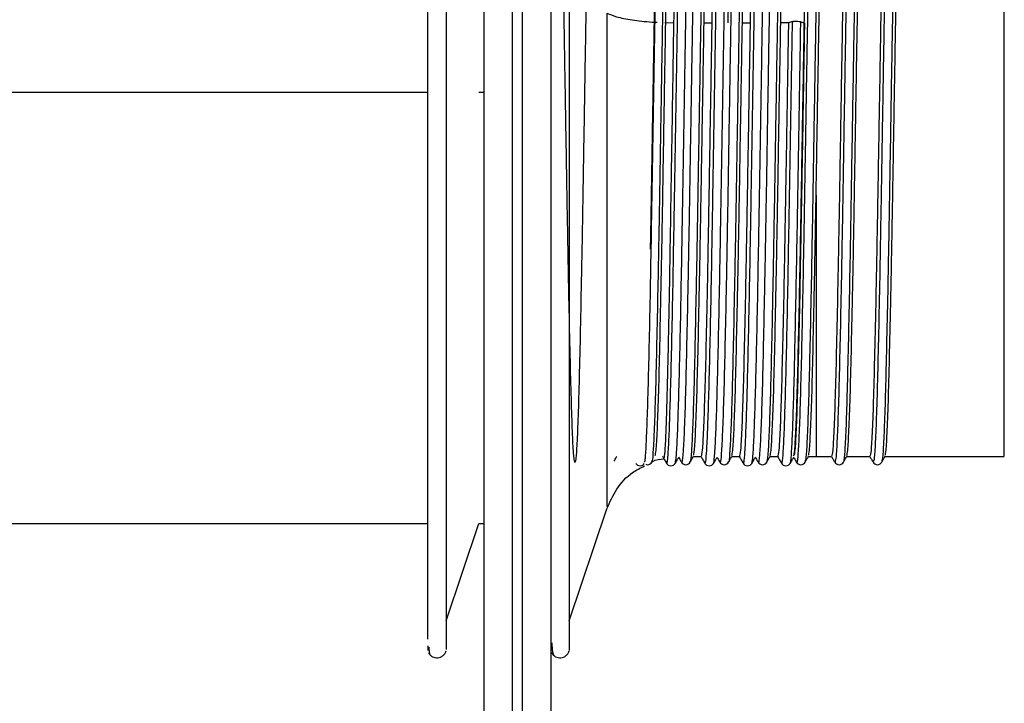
# Paper-space layout '_Normal a' of a CAD drawing. Header units: inches. Extents: x -0.35 to 3.7, y -5.12 to 4.22.
# Tile 3 of 6: x 1.67 to 3.7, y -1.7 to -0.3. Entities that reach past the tile are written whole.
import ezdxf

# ---------------------------------------------------------------- set-up
doc = ezdxf.new("R2010")
doc.units = ezdxf.units.IN
doc.header["$MEASUREMENT"] = 0

psp = doc.layouts.new('_Normal a')

# ---------------------------------------------------------------- linework, layer by layer
at = {"color": 7, "linetype": 'Continuous', "lineweight": 25}
for p, q in [((2.9991, -0.3066), (3.0169, -0.3074)), ((3.0795, -0.3075), (3.0954, -0.3075)), ((3.1582, -0.3075), (3.1741, -0.3075)), ((3.2528, -0.3075), (3.237, -0.3075)), ((3.2611, -0.3046), (3.2529, -0.3072)), ((3.2782, -0.3049), (3.2864, -0.3077)), ((0.7685, -0.4496), (2.512, -0.4496)), ((2.6168, -0.4496), (2.627, -0.4496)), ((2.972, -1.2094), (2.973, -1.2078)), ((3.0509, -1.2073), (3.0507, -1.2071)), ((3.0576, -1.1976), (3.0733, -1.1976)), ((3.1363, -1.1976), (3.152, -1.1976)), ((3.2151, -1.1976), (3.2307, -1.1976)), ((3.2938, -1.1976), (3.3415, -1.1976)), ((3.3725, -1.1976), (3.4202, -1.1976)), ((3.4446, -1.206), (3.4445, -1.2064)), ((3.4513, -1.1976), (3.6963, -1.1976)), ((2.8025, -1.5349), (2.8799, -1.3049)), ((0.7685, -1.3354), (2.512, -1.3354)), ((2.5496, -1.5349), (2.6168, -1.3354)), ((2.6168, -1.3354), (2.627, -1.3354)), ((2.5118, -1.5864), (2.5119, -1.5963)), ((2.7647, -1.5856), (2.7647, -1.5954))]:
    psp.add_line(p, q, dxfattribs=at)
for points, knots in [([(2.6861, -5.113), (2.6861, -5.1137), (2.6861, -5.1184), (2.6861, -5.0978), (2.6861, -5.0484), (2.6861, -4.9642), (2.6861, -4.8493), (2.6861, -4.7037), (2.6861, -4.5294), (2.6861, -4.3285), (2.6861, -4.1037), (2.6861, -3.8581), (2.6861, -3.5951), (2.6861, -3.318), (2.6861, -3.0303), (2.6861, -2.7354), (2.6861, -2.4365), (2.6861, -2.1363), (2.6861, -1.7908), (2.6861, -1.4022), (2.6861, -0.9759), (2.6861, -0.5686), (2.6861, -0.1836), (2.6861, 0.1775), (2.6861, 0.5135), (2.6861, 0.8253), (2.6861, 1.0216), (2.6861, 1.1167)], [0, 0, 0, 0, 0.006317, 0.048962, 0.092045, 0.135426, 0.178957, 0.222489, 0.26587, 0.308953, 0.351598, 0.393671, 0.435051, 0.475629, 0.515309, 0.55401, 0.591667, 0.628228, 0.663654, 0.714601, 0.762904, 0.808572, 0.851655, 0.892233, 0.930405, 0.966287, 1, 1, 1, 1]), ([(2.7058, 1.1167), (2.7058, 1.0216), (2.7058, 0.8253), (2.7058, 0.5135), (2.7058, 0.1775), (2.7058, -0.1836), (2.7058, -0.5686), (2.7058, -0.9759), (2.7058, -1.4022), (2.7058, -1.7908), (2.7058, -2.1363), (2.7058, -2.4365), (2.7058, -2.7354), (2.7058, -3.0303), (2.7058, -3.318), (2.7058, -3.5951), (2.7058, -3.8581), (2.7058, -4.1037), (2.7058, -4.3285), (2.7058, -4.5294), (2.7058, -4.7037), (2.7058, -4.8493), (2.7058, -4.9642), (2.7058, -5.0484), (2.7058, -5.0978), (2.7058, -5.1184), (2.7058, -5.1137), (2.7058, -5.113)], [0, 0, 0, 0, 0.0337135, 0.0695949, 0.1077671, 0.1483448, 0.1914282, 0.2370966, 0.2853993, 0.3363466, 0.3717724, 0.4083329, 0.44599, 0.4846917, 0.5243717, 0.5649494, 0.6063293, 0.6484024, 0.6910469, 0.7341304, 0.7775115, 0.821043, 0.8645744, 0.9079555, 0.951039, 0.9936835, 1, 1, 1, 1]), ([(2.627, 1.0969), (2.627, 1.003), (2.627, 0.8091), (2.627, 0.5013), (2.627, 0.1695), (2.627, -0.187), (2.627, -0.5671), (2.627, -0.9692), (2.627, -1.3901), (2.627, -1.7738), (2.627, -2.115), (2.627, -2.4113), (2.627, -2.7065), (2.627, -2.9977), (2.627, -3.2817), (2.627, -3.5553), (2.627, -3.815), (2.627, -4.0574), (2.627, -4.2794), (2.627, -4.4778), (2.627, -4.6499), (2.627, -4.7936), (2.627, -4.9071), (2.627, -4.9902), (2.627, -5.0389), (2.627, -5.0593), (2.627, -5.0546), (2.627, -5.054)], [0, 0, 0, 0, 0.0337135, 0.069595, 0.1077673, 0.148345, 0.1914285, 0.237097, 0.2853998, 0.3363472, 0.371773, 0.4083337, 0.4459908, 0.4846925, 0.5243727, 0.5649504, 0.6063303, 0.6484035, 0.6910481, 0.7341317, 0.7775129, 0.8210444, 0.8645759, 0.9079571, 0.9510406, 0.9936853, 1, 1, 1, 1]), ([(2.7648, 1.0969), (2.7648, 1.003), (2.7648, 0.8091), (2.7648, 0.5013), (2.7648, 0.1695), (2.7648, -0.187), (2.7648, -0.5671), (2.7648, -0.9692), (2.7648, -1.3901), (2.7648, -1.7738), (2.7648, -2.115), (2.7648, -2.4113), (2.7648, -2.7065), (2.7648, -2.9977), (2.7648, -3.2817), (2.7648, -3.5553), (2.7648, -3.815), (2.7648, -4.0574), (2.7648, -4.2794), (2.7648, -4.4778), (2.7648, -4.6499), (2.7648, -4.7936), (2.7648, -4.9071), (2.7648, -4.9902), (2.7648, -5.0389), (2.7648, -5.0593), (2.7648, -5.0546), (2.7648, -5.054)], [0, 0, 0, 0, 0.033714, 0.069595, 0.107767, 0.148345, 0.191429, 0.237097, 0.2854, 0.336347, 0.371773, 0.408334, 0.445991, 0.484693, 0.524373, 0.56495, 0.60633, 0.648404, 0.691048, 0.734132, 0.777513, 0.821044, 0.864576, 0.907957, 0.951041, 0.993685, 1, 1, 1, 1]), ([(2.5496, 0.344), (2.5496, 0.2869), (2.5496, 0.1726), (2.5496, -0.0309), (2.5496, -0.2483), (2.5496, -0.474), (2.5496, -0.6986), (2.5496, -0.9137), (2.5496, -1.111), (2.5496, -1.2828), (2.5496, -1.4228), (2.5496, -1.5244), (2.5496, -1.5864), (2.5496, -1.5918), (2.5496, -1.5943)], [0, 0, 0, 0, 0.084083, 0.168165, 0.252248, 0.33633, 0.420413, 0.504495, 0.588578, 0.67266, 0.756743, 0.840826, 0.924908, 1, 1, 1, 1]), ([(2.512, -1.5727), (2.512, -1.5715), (2.512, -1.5659), (2.512, -1.5124), (2.512, -1.4135), (2.512, -1.2744), (2.512, -1.1044), (2.512, -0.9091), (2.512, -0.6961), (2.512, -0.4737), (2.512, -0.2503), (2.512, -0.035), (2.512, 0.1665), (2.512, 0.2796), (2.512, 0.3362)], [0, 0, 0, 0, 0.025976, 0.114524, 0.203071, 0.291619, 0.380167, 0.468714, 0.557262, 0.645809, 0.734357, 0.822905, 0.911452, 1, 1, 1, 1]), ([(2.7752, 0.3076), (2.807, 0.3091), (2.8847, 0.3126), (2.8408, 0.2924), (2.8508, 0.2469), (2.8453, 0.1774), (2.8439, 0.0869), (2.8413, -0.022), (2.8391, -0.1451), (2.8368, -0.2784), (2.8344, -0.4178), (2.8321, -0.5582), (2.8299, -0.6947), (2.8275, -0.8231), (2.8252, -0.939), (2.8229, -1.0381), (2.8206, -1.1174), (2.8183, -1.1743), (2.816, -1.2065), (2.8137, -1.2132), (2.8114, -1.1942), (2.809, -1.1498), (2.8068, -1.082), (2.8045, -0.9928), (2.8021, -0.885), (2.7998, -0.7627), (2.7976, -0.6299), (2.7952, -0.4908), (2.7929, -0.3503), (2.7907, -0.2135), (2.7883, -0.0844), (2.786, 0.0325), (2.7837, 0.1328), (2.7814, 0.2135), (2.7791, 0.272), (2.7767, 0.3059), (2.7745, 0.3143), (2.7722, 0.297), (2.7698, 0.2543), (2.7676, 0.1879), (2.7653, 0.1002), (2.7629, -0.0067), (2.7607, -0.1213), (2.7593, -0.2031), (2.7587, -0.2403)], [0, 0, 0, 0, 0.016776, 0.0409753, 0.0651801, 0.0890365, 0.1131134, 0.1373661, 0.1613831, 0.1852817, 0.2095116, 0.2336754, 0.2575092, 0.2816458, 0.305887, 0.3298234, 0.3537979, 0.378046, 0.4021565, 0.4259971, 0.4501813, 0.4743986, 0.4982716, 0.5223223, 0.5465762, 0.5706214, 0.5944983, 0.6187178, 0.6428988, 0.6667378, 0.6908529, 0.7151, 0.7390681, 0.7630107, 0.7872532, 0.8113856, 0.8352201, 0.8593875, 0.8836154, 0.9075094, 0.9315321, 0.9557853, 0.979857, 1, 1, 1, 1]), ([(2.9569, -1.2096), (2.9575, -1.2086), (2.9588, -1.206), (2.9608, -1.1757), (2.9628, -1.1242), (2.965, -1.0521), (2.9672, -0.9621), (2.9694, -0.8572), (2.9714, -0.7406), (2.9736, -0.6151), (2.9758, -0.4845), (2.9779, -0.3533), (2.9801, -0.225), (2.9823, -0.1028), (2.9844, 0.0089), (2.9865, 0.1069), (2.9887, 0.1887), (2.9909, 0.2521), (2.993, 0.2935), (2.9948, 0.3135), (2.9959, 0.3107), (2.9963, 0.3097)], [0, 0, 0, 0, 0.0409758, 0.0959388, 0.1501223, 0.2047578, 0.2598595, 0.3146109, 0.368742, 0.4236283, 0.4787018, 0.5331486, 0.5874783, 0.642521, 0.69747, 0.7516395, 0.8062995, 0.8614025, 0.916132, 0.9702702, 1, 1, 1, 1]), ([(2.9938, 0.3071), (2.9935, 0.3074), (2.9923, 0.3082), (2.9904, 0.2821), (2.9881, 0.2308), (2.9859, 0.1554), (2.9835, 0.0598), (2.9811, -0.0533), (2.9789, -0.1796), (2.9766, -0.3148), (2.9742, -0.4553), (2.9719, -0.5944), (2.9702, -0.7018), (2.9691, -0.7573), (2.9689, -0.7721)], [0, 0, 0, 0, 0.042254, 0.135376, 0.228096, 0.319652, 0.412476, 0.505555, 0.597361, 0.689621, 0.782787, 0.875277, 0.966921, 1, 1, 1, 1]), ([(3.0114, 0.3075), (3.0109, 0.3081), (3.0096, 0.3096), (3.0074, 0.2823), (3.0051, 0.2306), (3.0029, 0.1552), (3.0006, 0.0595), (2.9982, -0.0536), (2.9959, -0.1798), (2.9937, -0.3152), (2.9913, -0.4554), (2.989, -0.5952), (2.9868, -0.7299), (2.9844, -0.8554), (2.982, -0.9672), (2.9798, -1.0612), (2.9775, -1.1351), (2.9751, -1.1843), (2.9733, -1.2084), (2.9723, -1.2069), (2.972, -1.2065)], [0, 0, 0, 0, 0.040597, 0.099563, 0.158275, 0.21625, 0.275028, 0.333967, 0.3921, 0.45052, 0.509515, 0.568081, 0.626112, 0.684989, 0.743853, 0.801871, 0.860461, 0.919453, 0.977845, 1, 1, 1, 1]), ([(3.0025, -1.2109), (3.0026, -1.2113), (3.0034, -1.2159), (3.0049, -1.2037), (3.0071, -1.1726), (3.0092, -1.1179), (3.0113, -1.0444), (3.0135, -0.9528), (3.0157, -0.8466), (3.0178, -0.729), (3.02, -0.603), (3.0222, -0.472), (3.0243, -0.3409), (3.0264, -0.213), (3.0286, -0.0918), (3.0308, 0.0189), (3.0329, 0.1155), (3.035, 0.1954), (3.0372, 0.2571), (3.0394, 0.2958), (3.0409, 0.3134), (3.0418, 0.3112), (3.0419, 0.3108)], [0, 0, 0, 0, 0.0048771, 0.0598071, 0.114854, 0.1692073, 0.2236202, 0.2786826, 0.3335811, 0.3877149, 0.4424401, 0.4975387, 0.5521943, 0.6063595, 0.6613042, 0.7163424, 0.7706678, 0.8251102, 0.8801793, 0.9350612, 0.9891881, 1, 1, 1, 1]), ([(3.0201, -1.2103), (3.0207, -1.2086), (3.0221, -1.2048), (3.0242, -1.1719), (3.0263, -1.1183), (3.0284, -1.0445), (3.0306, -0.9531), (3.0328, -0.8468), (3.0348, -0.7292), (3.037, -0.6032), (3.0392, -0.4723), (3.0414, -0.3412), (3.0434, -0.2133), (3.0456, -0.0921), (3.0478, 0.0186), (3.0499, 0.1153), (3.0521, 0.1953), (3.0543, 0.2569), (3.0565, 0.2962), (3.0581, 0.3142), (3.0592, 0.3108), (3.0595, 0.3098)], [0, 0, 0, 0, 0.0461082, 0.1011595, 0.1555171, 0.2099344, 0.2650012, 0.3199041, 0.3740423, 0.4287718, 0.4838748, 0.5385348, 0.5927043, 0.6476533, 0.702696, 0.7570257, 0.8114725, 0.866546, 0.9214323, 0.9755634, 1, 1, 1, 1]), ([(3.0724, 0.3067), (3.072, 0.3065), (3.0708, 0.3057), (3.0688, 0.2765), (3.0665, 0.2221), (3.0643, 0.1437), (3.0619, 0.0456), (3.0596, -0.0695), (3.0573, -0.1972), (3.055, -0.3334), (3.0527, -0.4739), (3.0504, -0.6132), (3.0481, -0.747), (3.0458, -0.871), (3.0434, -0.9806), (3.0412, -1.0721), (3.0389, -1.1431), (3.0365, -1.1892), (3.0346, -1.2109), (3.0335, -1.2074), (3.0332, -1.2063)], [0, 0, 0, 0, 0.029812, 0.08912, 0.148037, 0.206361, 0.265535, 0.324735, 0.383085, 0.441954, 0.501266, 0.560015, 0.61845, 0.677701, 0.736803, 0.795092, 0.854109, 0.913396, 0.971949, 1, 1, 1, 1]), ([(3.0901, 0.3084), (3.0895, 0.3083), (3.0881, 0.3081), (3.0859, 0.2768), (3.0836, 0.2218), (3.0813, 0.1436), (3.079, 0.0454), (3.0766, -0.0698), (3.0744, -0.1974), (3.0721, -0.3337), (3.0697, -0.4742), (3.0674, -0.6135), (3.0652, -0.7473), (3.0628, -0.8712), (3.0605, -0.9808), (3.0583, -1.0722), (3.0559, -1.1434), (3.0536, -1.1887), (3.0519, -1.2097), (3.051, -1.2077), (3.0509, -1.2073)], [0, 0, 0, 0, 0.048642, 0.107878, 0.166725, 0.224978, 0.28408, 0.343209, 0.401488, 0.460286, 0.519527, 0.578205, 0.636569, 0.695748, 0.754779, 0.812998, 0.871943, 0.931159, 0.989641, 1, 1, 1, 1]), ([(3.0813, -1.209), (3.0817, -1.21), (3.0827, -1.2128), (3.0846, -1.193), (3.0868, -1.1517), (3.0888, -1.0887), (3.091, -1.0072), (3.0932, -0.9089), (3.0954, -0.7974), (3.0974, -0.6758), (3.0996, -0.5472), (3.1018, -0.4157), (3.1039, -0.2855), (3.1061, -0.1601), (3.1083, -0.0428), (3.1105, 0.0621), (3.1125, 0.1519), (3.1147, 0.2243), (3.1169, 0.2763), (3.1189, 0.3067), (3.1201, 0.3094), (3.1206, 0.3106)], [0, 0, 0, 0, 0.028144, 0.083244, 0.138111, 0.192248, 0.247056, 0.302168, 0.356768, 0.411, 0.466004, 0.521031, 0.575303, 0.629849, 0.684954, 0.739802, 0.793937, 0.848765, 0.903874, 0.958448, 1, 1, 1, 1]), ([(3.0989, -1.2096), (3.099, -1.21), (3.1, -1.2119), (3.1016, -1.1927), (3.1038, -1.1519), (3.1059, -1.0888), (3.1081, -1.0074), (3.1103, -0.9091), (3.1124, -0.7976), (3.1145, -0.676), (3.1167, -0.5475), (3.1189, -0.4159), (3.121, -0.2858), (3.1231, -0.1604), (3.1253, -0.0431), (3.1275, 0.0619), (3.1296, 0.1518), (3.1317, 0.224), (3.1339, 0.2771), (3.1361, 0.3059), (3.1375, 0.3171), (3.1382, 0.3124), (3.1382, 0.3123)], [0, 0, 0, 0, 0.0147494, 0.0698109, 0.1246385, 0.1787379, 0.2335078, 0.2885813, 0.3431429, 0.3973364, 0.452302, 0.5072911, 0.5615247, 0.6160329, 0.6710991, 0.7259081, 0.7800058, 0.8347955, 0.8898657, 0.9444009, 0.9986136, 1, 1, 1, 1]), ([(3.1513, 0.3077), (3.1507, 0.3068), (3.1494, 0.3044), (3.1473, 0.2708), (3.145, 0.2128), (3.1427, 0.1318), (3.1404, 0.0311), (3.138, -0.0859), (3.1358, -0.2149), (3.1335, -0.352), (3.1311, -0.4926), (3.1288, -0.6315), (3.1266, -0.7642), (3.1242, -0.8866), (3.1219, -0.9939), (3.1196, -1.0828), (3.1173, -1.1509), (3.1149, -1.1934), (3.1132, -1.2121), (3.1122, -1.2077), (3.1119, -1.2066)], [0, 0, 0, 0, 0.042623, 0.101631, 0.160119, 0.218221, 0.277151, 0.335975, 0.393971, 0.452653, 0.511643, 0.569941, 0.628207, 0.687192, 0.745895, 0.803885, 0.862692, 0.921633, 0.979755, 1, 1, 1, 1]), ([(3.169, 0.3101), (3.1682, 0.309), (3.1667, 0.3068), (3.1643, 0.2709), (3.162, 0.2126), (3.1598, 0.1316), (3.1574, 0.0309), (3.1551, -0.0861), (3.1528, -0.2152), (3.1505, -0.3523), (3.1481, -0.4929), (3.1459, -0.6317), (3.1436, -0.7644), (3.1412, -0.8868), (3.1389, -0.9941), (3.1367, -1.0829), (3.1344, -1.1511), (3.132, -1.1929), (3.1304, -1.2115), (3.1296, -1.2085), (3.1295, -1.2082)], [0, 0, 0, 0, 0.058388, 0.117255, 0.175603, 0.233566, 0.292356, 0.351039, 0.408896, 0.467438, 0.526287, 0.584446, 0.642573, 0.701416, 0.759979, 0.817831, 0.876497, 0.935298, 0.993281, 1, 1, 1, 1]), ([(3.1599, -1.2116), (3.1606, -1.2108), (3.1621, -1.2091), (3.1643, -1.1779), (3.1664, -1.1271), (3.1685, -1.056), (3.1707, -0.9669), (3.1729, -0.8626), (3.175, -0.7464), (3.1771, -0.6214), (3.1793, -0.4908), (3.1815, -0.3595), (3.1836, -0.231), (3.1858, -0.1086), (3.188, 0.0039), (3.1901, 0.1026), (3.1922, 0.1851), (3.1944, 0.2496), (3.1966, 0.2916), (3.1982, 0.3119), (3.1991, 0.3104), (3.1994, 0.3101)], [0, 0, 0, 0, 0.054727, 0.109687, 0.164068, 0.218224, 0.273123, 0.327975, 0.382052, 0.436539, 0.491514, 0.546163, 0.600166, 0.654911, 0.709866, 0.764219, 0.8184, 0.873308, 0.928147, 0.982208, 1, 1, 1, 1]), ([(3.1776, -1.2095), (3.1781, -1.2087), (3.1793, -1.2069), (3.1813, -1.1778), (3.1834, -1.1273), (3.1855, -1.0561), (3.1877, -0.9671), (3.1899, -0.8628), (3.192, -0.7466), (3.1942, -0.6216), (3.1964, -0.4911), (3.1985, -0.3598), (3.2006, -0.2313), (3.2028, -0.1089), (3.205, 0.0036), (3.2071, 0.1024), (3.2092, 0.185), (3.2114, 0.2493), (3.2136, 0.2919), (3.2154, 0.313), (3.2165, 0.3107), (3.217, 0.3099)], [0, 0, 0, 0, 0.038814, 0.09389, 0.148385, 0.202655, 0.257669, 0.312637, 0.366827, 0.421428, 0.476519, 0.531282, 0.585399, 0.640259, 0.695329, 0.749796, 0.80409, 0.859114, 0.914068, 0.968243, 1, 1, 1, 1]), ([(3.2298, 0.3076), (3.2292, 0.3057), (3.2279, 0.3014), (3.2257, 0.2644), (3.2234, 0.2033), (3.2211, 0.1194), (3.2188, 0.0163), (3.2164, -0.1025), (3.2142, -0.2328), (3.2119, -0.3707), (3.2095, -0.5113), (3.2073, -0.6496), (3.205, -0.7812), (3.2026, -0.9018), (3.2003, -1.0069), (3.1981, -1.0931), (3.1957, -1.1582), (3.1934, -1.1971), (3.1917, -1.2131), (3.1908, -1.2082), (3.1906, -1.2073)], [0, 0, 0, 0, 0.0452269, 0.1045507, 0.1632181, 0.2217627, 0.281064, 0.3401228, 0.3984295, 0.4575357, 0.5168172, 0.5752957, 0.6340375, 0.6933693, 0.7522842, 0.8106408, 0.8698497, 0.9290586, 0.9874153, 1, 1, 1, 1]), ([(3.2476, 0.3092), (3.2475, 0.3096), (3.2467, 0.3149), (3.2451, 0.3008), (3.2427, 0.2652), (3.2404, 0.2029), (3.2382, 0.1193), (3.2358, 0.0161), (3.2335, -0.1028), (3.2313, -0.2331), (3.2289, -0.371), (3.2266, -0.5116), (3.2243, -0.6499), (3.222, -0.7814), (3.2197, -0.9021), (3.2174, -1.0071), (3.2151, -1.0934), (3.2128, -1.1576), (3.2104, -1.1994), (3.209, -1.2059), (3.2082, -1.2091)], [0, 0, 0, 0, 0.005131, 0.06383, 0.122879, 0.181274, 0.239546, 0.298572, 0.357357, 0.415393, 0.474224, 0.533231, 0.591438, 0.649907, 0.708963, 0.767604, 0.82569, 0.884624, 0.943558, 1, 1, 1, 1]), ([(3.3087, 0.3099), (3.308, 0.3066), (3.3065, 0.2999), (3.3041, 0.2577), (3.3019, 0.1933), (3.2996, 0.1068), (3.2972, 0.0013), (3.2949, -0.1193), (3.2927, -0.2509), (3.2903, -0.3894), (3.288, -0.53), (3.2857, -0.6676), (3.2834, -0.798), (3.281, -0.9168), (3.2788, -1.0196), (3.2765, -1.103), (3.2742, -1.1652), (3.2718, -1.2003), (3.2703, -1.2141), (3.2695, -1.2089), (3.2694, -1.2085)], [0, 0, 0, 0, 0.0574195, 0.1164475, 0.174702, 0.2331365, 0.2921979, 0.3508842, 0.4089613, 0.4678838, 0.5268465, 0.5849631, 0.6435765, 0.702645, 0.7611656, 0.8193476, 0.8783492, 0.9372166, 0.9952669, 1, 1, 1, 1]), ([(3.3263, 0.3081), (3.3262, 0.309), (3.3253, 0.3139), (3.3235, 0.2976), (3.3212, 0.2583), (3.3189, 0.193), (3.3166, 0.1066), (3.3143, 0.001), (3.3119, -0.1196), (3.3097, -0.2512), (3.3074, -0.3897), (3.305, -0.5303), (3.3028, -0.6679), (3.3005, -0.7982), (3.2981, -0.9171), (3.2958, -1.0197), (3.2936, -1.1034), (3.2912, -1.1644), (3.289, -1.2017), (3.2876, -1.2059), (3.287, -1.2078)], [0, 0, 0, 0, 0.01279, 0.071568, 0.13056, 0.188779, 0.247178, 0.306204, 0.364855, 0.422897, 0.481784, 0.540711, 0.598793, 0.657371, 0.716403, 0.774889, 0.833036, 0.892002, 0.950833, 1, 1, 1, 1]), ([(3.3873, 0.3095), (3.3873, 0.3096), (3.3865, 0.312), (3.3849, 0.2931), (3.3825, 0.2512), (3.3803, 0.1828), (3.378, 0.0938), (3.3756, -0.014), (3.3733, -0.1363), (3.3711, -0.269), (3.3687, -0.4082), (3.3664, -0.5486), (3.3642, -0.6855), (3.3618, -0.8146), (3.3595, -0.9315), (3.3572, -1.0318), (3.3549, -1.1127), (3.3526, -1.1708), (3.3503, -1.2062), (3.3488, -1.2083), (3.348, -1.2093)], [0, 0, 0, 0, 0.002029, 0.061007, 0.120065, 0.178284, 0.236937, 0.296085, 0.354724, 0.412952, 0.472016, 0.530986, 0.589123, 0.647932, 0.707063, 0.765514, 0.823903, 0.883023, 0.941875, 1, 1, 1, 1]), ([(3.4051, 0.3074), (3.4048, 0.3085), (3.4038, 0.3128), (3.4019, 0.2938), (3.3996, 0.2509), (3.3973, 0.1827), (3.395, 0.0936), (3.3927, -0.0143), (3.3904, -0.1366), (3.3881, -0.2693), (3.3858, -0.4084), (3.3834, -0.5489), (3.3812, -0.6858), (3.3789, -0.8148), (3.3765, -0.9318), (3.3742, -1.032), (3.372, -1.1129), (3.3696, -1.1707), (3.3675, -1.2037), (3.3662, -1.206), (3.3657, -1.2069)], [0, 0, 0, 0, 0.020503, 0.079382, 0.138341, 0.196462, 0.255015, 0.314063, 0.372603, 0.430733, 0.489698, 0.548568, 0.606606, 0.665316, 0.724348, 0.7827, 0.84099, 0.900011, 0.958763, 1, 1, 1, 1]), ([(3.4662, 0.3078), (3.466, 0.3083), (3.4651, 0.3107), (3.4633, 0.2892), (3.461, 0.2433), (3.4587, 0.1721), (3.4564, 0.0804), (3.4541, -0.0296), (3.4518, -0.1535), (3.4495, -0.2873), (3.4472, -0.427), (3.4448, -0.5672), (3.4426, -0.7033), (3.4403, -0.831), (3.4379, -0.9459), (3.4357, -1.0438), (3.4334, -1.1219), (3.431, -1.1766), (3.4288, -1.2074), (3.4275, -1.2075), (3.4269, -1.2076)], [0, 0, 0, 0, 0.014779, 0.073716, 0.132599, 0.190639, 0.249305, 0.308332, 0.366719, 0.424956, 0.483955, 0.542727, 0.600739, 0.659539, 0.718527, 0.776723, 0.835155, 0.894187, 0.952818, 1, 1, 1, 1]), ([(3.4838, 0.3071), (3.4834, 0.3082), (3.4823, 0.3116), (3.4804, 0.2896), (3.478, 0.2431), (3.4758, 0.172), (3.4735, 0.0802), (3.4711, -0.0298), (3.4688, -0.1537), (3.4666, -0.2876), (3.4642, -0.4272), (3.4619, -0.5675), (3.4597, -0.7035), (3.4573, -0.8312), (3.4549, -0.9461), (3.4527, -1.0439), (3.4504, -1.1221), (3.448, -1.1764), (3.4461, -1.2052), (3.445, -1.2058), (3.4446, -1.206)], [0, 0, 0, 0, 0.0283718, 0.0875597, 0.1466936, 0.2049814, 0.2638973, 0.3231763, 0.3818129, 0.4402974, 0.4995485, 0.5585707, 0.6168307, 0.6758813, 0.7351205, 0.7935654, 0.8522465, 0.9115304, 0.9704111, 1, 1, 1, 1]), ([(3.1123, 0.2967), (3.1116, 0.2939), (3.1101, 0.2879), (3.1077, 0.244), (3.1052, 0.1743), (3.1028, 0.08), (3.1003, -0.0346), (3.0978, -0.1649), (3.0962, -0.2601), (3.0954, -0.3075)], [0, 0, 0, 0, 0.127416, 0.273137, 0.419418, 0.563631, 0.708902, 0.855299, 1, 1, 1, 1]), ([(3.129, -0.3075), (3.1298, -0.2601), (3.1314, -0.1649), (3.1339, -0.0346), (3.1364, 0.08), (3.1388, 0.174), (3.1413, 0.2451), (3.1438, 0.2859), (3.1454, 0.3029), (3.1462, 0.2981), (3.1462, 0.298)], [0, 0, 0, 0, 0.141724, 0.285098, 0.42736, 0.568601, 0.711865, 0.854569, 0.995567, 1, 1, 1, 1]), ([(3.191, 0.2965), (3.1903, 0.2938), (3.1888, 0.2878), (3.1864, 0.244), (3.1839, 0.1743), (3.1815, 0.08), (3.1791, -0.0346), (3.1765, -0.1649), (3.1749, -0.2601), (3.1741, -0.3075)], [0, 0, 0, 0, 0.126155, 0.272086, 0.418579, 0.563, 0.708482, 0.85509, 1, 1, 1, 1]), ([(3.0292, 0.2447), (3.0291, 0.2425), (3.0288, 0.238), (3.0285, 0.2307), (3.0282, 0.2231), (3.0279, 0.2151), (3.0276, 0.2068), (3.0273, 0.198), (3.027, 0.1889), (3.0267, 0.1794), (3.0264, 0.1696), (3.0261, 0.1594), (3.0258, 0.149), (3.0256, 0.1381), (3.0253, 0.127), (3.025, 0.1156), (3.0247, 0.1039), (3.0244, 0.0919), (3.0241, 0.0796), (3.0239, 0.0669), (3.0236, 0.0539), (3.0233, 0.0405), (3.0229, 0.0246), (3.0225, 0.0056), (3.0221, -0.0168), (3.0216, -0.0404), (3.0211, -0.0653), (3.0206, -0.0915), (3.0201, -0.119), (3.0196, -0.1477), (3.0191, -0.1775), (3.0185, -0.2085), (3.018, -0.2406), (3.0174, -0.2736), (3.0171, -0.296), (3.0169, -0.3074)], [0, 0, 0, 0, 0.023829, 0.047686, 0.071564, 0.095456, 0.119357, 0.143259, 0.167154, 0.191037, 0.214901, 0.238738, 0.262543, 0.286308, 0.310027, 0.333693, 0.357301, 0.380861, 0.404498, 0.428233, 0.452061, 0.475973, 0.499965, 0.536102, 0.573341, 0.611662, 0.651045, 0.691461, 0.732879, 0.775262, 0.818568, 0.862749, 0.907754, 0.953525, 1, 1, 1, 1]), ([(2.979, -1.1956), (2.9796, -1.1934), (2.9811, -1.1886), (2.9835, -1.1468), (2.986, -1.0787), (2.9884, -0.9858), (2.9908, -0.8725), (2.9934, -0.7427), (2.9958, -0.6018), (2.9982, -0.4553), (3.0007, -0.3075), (3.0024, -0.2146), (3.0032, -0.1684)], [0, 0, 0, 0, 0.08494, 0.187069, 0.289194, 0.389862, 0.491754, 0.594039, 0.694877, 0.796455, 0.89882, 1, 1, 1, 1]), ([(3.0578, -1.1949), (3.0585, -1.1928), (3.0599, -1.188), (3.0622, -1.1467), (3.0647, -1.0787), (3.0671, -0.9858), (3.0696, -0.8725), (3.0721, -0.7427), (3.0745, -0.6018), (3.077, -0.4553), (3.0795, -0.3075), (3.0811, -0.2146), (3.0819, -0.1684)], [0, 0, 0, 0, 0.080199, 0.182857, 0.285511, 0.386701, 0.48912, 0.591935, 0.693296, 0.7954, 0.898296, 1, 1, 1, 1]), ([(3.1365, -1.1953), (3.1371, -1.1932), (3.1386, -1.1884), (3.141, -1.1468), (3.1435, -1.0787), (3.1458, -0.9858), (3.1483, -0.8725), (3.1509, -0.7427), (3.1532, -0.6018), (3.1557, -0.4553), (3.1582, -0.3075), (3.1598, -0.2146), (3.1606, -0.1684)], [0, 0, 0, 0, 0.083188, 0.185513, 0.287833, 0.388694, 0.490781, 0.593262, 0.694293, 0.796065, 0.898626, 1, 1, 1, 1]), ([(3.2152, -1.1953), (3.2159, -1.1931), (3.2173, -1.1883), (3.2197, -1.1468), (3.2222, -1.0787), (3.2246, -0.9858), (3.2271, -0.8725), (3.2296, -0.7427), (3.232, -0.6018), (3.2344, -0.4553), (3.237, -0.3075), (3.2386, -0.2146), (3.2394, -0.1684)], [0, 0, 0, 0, 0.082829, 0.185193, 0.287554, 0.388454, 0.490581, 0.593102, 0.694173, 0.795985, 0.898587, 1, 1, 1, 1]), ([(3.2872, -0.1684), (3.2864, -0.2146), (3.2848, -0.3075), (3.2823, -0.4553), (3.2798, -0.6018), (3.2774, -0.7427), (3.2749, -0.8725), (3.2724, -0.9858), (3.27, -1.0787), (3.2675, -1.1469), (3.2651, -1.19), (3.2635, -1.1948), (3.2627, -1.1972)], [0, 0, 0, 0, 0.099945, 0.201054, 0.301378, 0.400983, 0.502014, 0.60265, 0.702083, 0.802958, 0.903829, 1, 1, 1, 1]), ([(3.294, -1.1952), (3.2946, -1.1931), (3.2961, -1.1883), (3.2984, -1.1468), (3.301, -1.0787), (3.3033, -0.9858), (3.3058, -0.8725), (3.3083, -0.7427), (3.3107, -0.6018), (3.3132, -0.4553), (3.3157, -0.3075), (3.3173, -0.2146), (3.3181, -0.1684)], [0, 0, 0, 0, 0.082392, 0.184805, 0.287215, 0.388163, 0.490339, 0.592908, 0.694028, 0.795888, 0.898538, 1, 1, 1, 1]), ([(3.366, -0.1684), (3.3652, -0.2146), (3.3635, -0.3075), (3.361, -0.4553), (3.3586, -0.6018), (3.3562, -0.7427), (3.3536, -0.8725), (3.3512, -0.9858), (3.3488, -1.0787), (3.3463, -1.1469), (3.3438, -1.19), (3.3422, -1.1948), (3.3415, -1.1972)], [0, 0, 0, 0, 0.099945, 0.201054, 0.301378, 0.400983, 0.502014, 0.60265, 0.702083, 0.802958, 0.903829, 1, 1, 1, 1]), ([(3.3727, -1.1956), (3.3733, -1.1934), (3.3748, -1.1886), (3.3772, -1.1468), (3.3797, -1.0787), (3.3821, -0.9858), (3.3846, -0.8725), (3.3871, -0.7427), (3.3895, -0.6018), (3.3919, -0.4553), (3.3944, -0.3075), (3.3961, -0.2146), (3.3969, -0.1684)], [0, 0, 0, 0, 0.085051, 0.187167, 0.28928, 0.389936, 0.491815, 0.594088, 0.694914, 0.796479, 0.898832, 1, 1, 1, 1]), ([(3.4447, -0.1684), (3.4439, -0.2146), (3.4423, -0.3075), (3.4398, -0.4553), (3.4373, -0.6018), (3.4349, -0.7427), (3.4324, -0.8725), (3.4299, -0.9858), (3.4275, -1.0787), (3.425, -1.1469), (3.4225, -1.19), (3.421, -1.1948), (3.4202, -1.1972)], [0, 0, 0, 0, 0.099945, 0.201054, 0.301378, 0.400983, 0.502014, 0.60265, 0.702083, 0.802958, 0.903829, 1, 1, 1, 1]), ([(3.4515, -1.1949), (3.4522, -1.1928), (3.4536, -1.188), (3.4559, -1.1467), (3.4584, -1.0787), (3.4608, -0.9858), (3.4633, -0.8725), (3.4658, -0.7427), (3.4682, -0.6018), (3.4707, -0.4553), (3.4732, -0.3075), (3.4748, -0.2146), (3.4756, -0.1684)], [0, 0, 0, 0, 0.08, 0.18268, 0.285357, 0.386568, 0.48901, 0.591847, 0.69323, 0.795356, 0.898274, 1, 1, 1, 1]), ([(3.6963, -1.1971), (3.6963, -1.1948), (3.6963, -1.1899), (3.6963, -1.1469), (3.6963, -1.0787), (3.6963, -0.9858), (3.6963, -0.8724), (3.6963, -0.7428), (3.6963, -0.6018), (3.6963, -0.4552), (3.6963, -0.3076), (3.6963, -0.2148), (3.6963, -0.1684)], [0, 0, 0, 0, 0.0966772, 0.1970464, 0.2974156, 0.3977848, 0.498154, 0.5985232, 0.6988924, 0.7992616, 0.8996308, 1, 1, 1, 1]), ([(2.8025, -0.2317), (2.8025, -0.3062), (2.8025, -0.4552), (2.8025, -0.6807), (2.8025, -0.8968), (2.8025, -1.0958), (2.8025, -1.2699), (2.8025, -1.4128), (2.8025, -1.5177), (2.8025, -1.5844), (2.8025, -1.5921), (2.8025, -1.596)], [0, 0, 0, 0, 0.11138, 0.222761, 0.334141, 0.445522, 0.556902, 0.668283, 0.779663, 0.891044, 1, 1, 1, 1]), ([(2.8799, -0.2871), (2.8799, -0.3246), (2.8799, -0.4046), (2.8799, -0.5345), (2.8799, -0.6782), (2.8799, -0.831), (2.8799, -0.9835), (2.8799, -1.1228), (2.8799, -1.2311), (2.8799, -1.2965), (2.8799, -1.2991), (2.8799, -1.3002)], [0, 0, 0, 0, 0.075638, 0.161213, 0.257637, 0.365444, 0.484479, 0.613592, 0.750419, 0.891458, 1, 1, 1, 1]), ([(2.8799, -0.2871), (2.8858, -0.2897), (2.8979, -0.2951), (2.9309, -0.3013), (2.9608, -0.3051), (2.9796, -0.3058), (2.9831, -0.3059)], [0, 0, 0, 0, 0.298919, 0.612883, 0.928812, 1, 1, 1, 1]), ([(3.0169, -0.3074), (3.0164, -0.3378), (3.0154, -0.4006), (3.0138, -0.4993), (3.0121, -0.6041), (3.0105, -0.7055), (3.009, -0.7955), (3.0077, -0.8705), (3.0063, -0.9404), (3.0048, -1.0112), (3.0032, -1.0715), (3.0019, -1.1172), (3.0008, -1.1486), (2.9997, -1.172), (2.9984, -1.1915), (2.9973, -1.2019), (2.9966, -1.2001), (2.9965, -1.1997)], [0, 0, 0, 0, 0.069641, 0.144084, 0.22279, 0.308557, 0.382215, 0.445393, 0.506112, 0.580502, 0.667848, 0.727687, 0.784706, 0.839023, 0.890326, 0.976466, 1, 1, 1, 1]), ([(3.0954, -0.3075), (3.0946, -0.3559), (3.0929, -0.4532), (3.0904, -0.6004), (3.088, -0.7413), (3.0856, -0.8711), (3.0831, -0.9847), (3.0806, -1.0778), (3.0782, -1.1462), (3.0757, -1.1898), (3.0741, -1.1948), (3.0733, -1.1972)], [0, 0, 0, 0, 0.110965, 0.223221, 0.334606, 0.445192, 0.557362, 0.669093, 0.779489, 0.891485, 1, 1, 1, 1]), ([(3.1741, -0.3075), (3.1733, -0.3559), (3.1717, -0.4532), (3.1692, -0.6004), (3.1667, -0.7413), (3.1643, -0.8711), (3.1618, -0.9847), (3.1593, -1.0778), (3.1569, -1.1462), (3.1544, -1.1898), (3.1528, -1.1948), (3.152, -1.1972)], [0, 0, 0, 0, 0.110965, 0.223221, 0.334606, 0.445192, 0.557362, 0.669093, 0.779489, 0.891485, 1, 1, 1, 1]), ([(3.2528, -0.3075), (3.252, -0.3559), (3.2504, -0.4532), (3.2479, -0.6004), (3.2454, -0.7413), (3.2431, -0.8711), (3.2405, -0.9847), (3.238, -1.0778), (3.2357, -1.1462), (3.2332, -1.1898), (3.2315, -1.1948), (3.2307, -1.1972)], [0, 0, 0, 0, 0.110965, 0.223221, 0.334606, 0.445192, 0.557362, 0.669093, 0.779489, 0.891485, 1, 1, 1, 1]), ([(3.2387, -1.2092), (3.239, -1.2102), (3.24, -1.214), (3.2418, -1.1971), (3.2439, -1.159), (3.246, -1.0989), (3.2482, -1.02), (3.2504, -0.9238), (3.2525, -0.814), (3.2546, -0.6936), (3.2568, -0.5659), (3.259, -0.4342), (3.2604, -0.3476), (3.2611, -0.3046)], [0, 0, 0, 0, 0.036726, 0.133646, 0.230359, 0.325705, 0.421977, 0.518989, 0.615302, 0.71063, 0.807316, 0.90425, 1, 1, 1, 1]), ([(3.2563, -1.2106), (3.2564, -1.2109), (3.2572, -1.2134), (3.2588, -1.1966), (3.261, -1.1593), (3.2631, -1.099), (3.2652, -1.0202), (3.2674, -0.924), (3.2696, -0.8143), (3.2717, -0.6939), (3.2739, -0.5662), (3.2761, -0.4345), (3.2775, -0.3479), (3.2782, -0.3049)], [0, 0, 0, 0, 0.012423, 0.111788, 0.210941, 0.308693, 0.407394, 0.506853, 0.605597, 0.703329, 0.802455, 0.901834, 1, 1, 1, 1]), ([(3.2611, -0.3046), (3.2614, -0.3045), (3.2621, -0.3043), (3.2633, -0.3041), (3.2656, -0.3038), (3.2697, -0.3037), (3.2739, -0.304), (3.2767, -0.3044), (3.2777, -0.3047), (3.2782, -0.3049)], [0, 0, 0, 0, 0.084242, 0.167171, 0.251413, 0.500201, 0.748989, 0.874495, 1, 1, 1, 1]), ([(3.2647, -1.1952), (3.2654, -1.193), (3.2669, -1.1881), (3.2693, -1.1461), (3.2716, -1.078), (3.2741, -0.9849), (3.2766, -0.8712), (3.279, -0.7415), (3.2815, -0.6007), (3.284, -0.4534), (3.2856, -0.3561), (3.2864, -0.3077)], [0, 0, 0, 0, 0.093744, 0.207593, 0.319818, 0.433405, 0.547433, 0.659849, 0.773084, 0.887201, 1, 1, 1, 1]), ([(3.3097, -0.6609), (3.3097, -0.6873), (3.3097, -0.761), (3.3097, -0.8709), (3.3097, -0.9847), (3.3097, -1.0778), (3.3097, -1.1463), (3.3097, -1.1897), (3.3097, -1.1948), (3.3097, -1.1973)], [0, 0, 0, 0, 0.08583, 0.238859, 0.391887, 0.544916, 0.697945, 0.850974, 1, 1, 1, 1]), ([(2.8947, -1.207), (2.8955, -1.2056), (2.8974, -1.2023), (2.8993, -1.199), (2.9004, -1.1971)], [0, 0, 0, 0, 0.422121, 1, 1, 1, 1]), ([(2.9392, -1.2117), (2.9402, -1.213), (2.9423, -1.2157), (2.9481, -1.2175), (2.9538, -1.2158), (2.9557, -1.2132), (2.9566, -1.2121)], [0, 0, 0, 0, 0.253413, 0.5141, 0.775, 1, 1, 1, 1]), ([(2.9597, -1.2135), (2.9608, -1.214), (2.9638, -1.2152), (2.9691, -1.2133), (2.9711, -1.2107), (2.9721, -1.2094)], [0, 0, 0, 0, 0.249934, 0.630707, 1, 1, 1, 1]), ([(2.9727, -1.2083), (2.9731, -1.2081), (2.9804, -1.204), (2.989, -1.2033), (2.9971, -1.2026)], [0, 0, 0, 0, 0.055909, 1, 1, 1, 1]), ([(2.9943, -1.1976), (2.9957, -1.1999), (2.9984, -1.2046), (3.0011, -1.2093), (3.0024, -1.2117)], [0, 0, 0, 0, 0.488589, 1, 1, 1, 1]), ([(3.0024, -1.2117), (3.0034, -1.213), (3.0055, -1.2157), (3.0113, -1.2175), (3.0172, -1.2157), (3.0192, -1.213), (3.0202, -1.2117)], [0, 0, 0, 0, 0.246087, 0.499416, 0.753034, 1, 1, 1, 1]), ([(3.0202, -1.2117), (3.0216, -1.2093), (3.0241, -1.205), (3.0266, -1.2006), (3.0277, -1.1987)], [0, 0, 0, 0, 0.554081, 1, 1, 1, 1]), ([(3.0273, -1.1993), (3.0281, -1.2006), (3.03, -1.204), (3.032, -1.2074), (3.0332, -1.2095)], [0, 0, 0, 0, 0.382251, 1, 1, 1, 1]), ([(3.0331, -1.2093), (3.0341, -1.2107), (3.0361, -1.2134), (3.042, -1.2152), (3.0478, -1.2134), (3.0498, -1.2107), (3.0508, -1.2094)], [0, 0, 0, 0, 0.246882, 0.500708, 0.754185, 1, 1, 1, 1]), ([(3.0509, -1.2092), (3.0521, -1.2071), (3.0544, -1.2031), (3.0567, -1.1991), (3.0578, -1.1972)], [0, 0, 0, 0, 0.5233803, 1, 1, 1, 1]), ([(3.0729, -1.1974), (3.0743, -1.1997), (3.0771, -1.2045), (3.0798, -1.2093), (3.0812, -1.2117)], [0, 0, 0, 0, 0.4999975, 1, 1, 1, 1]), ([(3.0812, -1.2117), (3.0822, -1.213), (3.0842, -1.2157), (3.0901, -1.2175), (3.0959, -1.2157), (3.0979, -1.213), (3.0989, -1.2117)], [0, 0, 0, 0, 0.245927, 0.499443, 0.753235, 1, 1, 1, 1]), ([(3.0989, -1.2117), (3.1003, -1.2093), (3.1028, -1.205), (3.1053, -1.2007), (3.1064, -1.1987)], [0, 0, 0, 0, 0.554071, 1, 1, 1, 1]), ([(3.1061, -1.1994), (3.1068, -1.2006), (3.1087, -1.2039), (3.1106, -1.2072), (3.1118, -1.2093)], [0, 0, 0, 0, 0.369836, 1, 1, 1, 1]), ([(3.1118, -1.2093), (3.1128, -1.2107), (3.1149, -1.2134), (3.1207, -1.2152), (3.1265, -1.2134), (3.1286, -1.2107), (3.1296, -1.2094)], [0, 0, 0, 0, 0.246934, 0.500716, 0.754145, 1, 1, 1, 1]), ([(3.1296, -1.2094), (3.1308, -1.2073), (3.1331, -1.2033), (3.1354, -1.1993), (3.1365, -1.1974)], [0, 0, 0, 0, 0.523381, 1, 1, 1, 1]), ([(3.1516, -1.1973), (3.153, -1.1997), (3.1558, -1.2045), (3.1585, -1.2092), (3.1599, -1.2116)], [0, 0, 0, 0, 0.499998, 1, 1, 1, 1]), ([(3.1599, -1.2116), (3.1609, -1.213), (3.1629, -1.2157), (3.1688, -1.2175), (3.1746, -1.2157), (3.1767, -1.213), (3.1777, -1.2117)], [0, 0, 0, 0, 0.246003, 0.499425, 0.753132, 1, 1, 1, 1]), ([(3.1777, -1.2117), (3.179, -1.2093), (3.1815, -1.205), (3.184, -1.2007), (3.1851, -1.1988)], [0, 0, 0, 0, 0.554059, 1, 1, 1, 1]), ([(3.1848, -1.1993), (3.1855, -1.2006), (3.1875, -1.204), (3.1894, -1.2074), (3.1906, -1.2095)], [0, 0, 0, 0, 0.3786527, 1, 1, 1, 1]), ([(3.1906, -1.2093), (3.1916, -1.2107), (3.1936, -1.2134), (3.1994, -1.2152), (3.2053, -1.2134), (3.2073, -1.2107), (3.2083, -1.2093)], [0, 0, 0, 0, 0.246985, 0.500725, 0.754107, 1, 1, 1, 1]), ([(3.2083, -1.2093), (3.2095, -1.2072), (3.2118, -1.2032), (3.2141, -1.1992), (3.2152, -1.1973)], [0, 0, 0, 0, 0.52338, 1, 1, 1, 1]), ([(3.2304, -1.1973), (3.2317, -1.1997), (3.2345, -1.2045), (3.2373, -1.2092), (3.2386, -1.2116)], [0, 0, 0, 0, 0.499997, 1, 1, 1, 1]), ([(3.2386, -1.2116), (3.2396, -1.213), (3.2417, -1.2157), (3.2475, -1.2175), (3.2534, -1.2157), (3.2554, -1.213), (3.2564, -1.2117)], [0, 0, 0, 0, 0.246126, 0.499407, 0.752981, 1, 1, 1, 1]), ([(3.2564, -1.2117), (3.2578, -1.2093), (3.2603, -1.205), (3.2628, -1.2007), (3.2639, -1.1987)], [0, 0, 0, 0, 0.554076, 1, 1, 1, 1]), ([(3.2635, -1.1994), (3.2642, -1.2006), (3.2662, -1.2039), (3.2681, -1.2072), (3.2693, -1.2093)], [0, 0, 0, 0, 0.370359, 1, 1, 1, 1]), ([(3.2693, -1.2093), (3.2703, -1.2107), (3.2723, -1.2134), (3.2782, -1.2152), (3.284, -1.2134), (3.2861, -1.2107), (3.2871, -1.2093)], [0, 0, 0, 0, 0.2470296, 0.500733, 0.7540741, 1, 1, 1, 1]), ([(3.2871, -1.2093), (3.2883, -1.2072), (3.2906, -1.2032), (3.2929, -1.1992), (3.294, -1.1973)], [0, 0, 0, 0, 0.5233808, 1, 1, 1, 1]), ([(3.3413, -1.1976), (3.3423, -1.1995), (3.3446, -1.2034), (3.3468, -1.2073), (3.3481, -1.2094)], [0, 0, 0, 0, 0.463487, 1, 1, 1, 1]), ([(3.348, -1.2093), (3.349, -1.2107), (3.3511, -1.2134), (3.3569, -1.2152), (3.3628, -1.2134), (3.3648, -1.2107), (3.3658, -1.2093)], [0, 0, 0, 0, 0.247065, 0.50074, 0.754049, 1, 1, 1, 1]), ([(3.3657, -1.2094), (3.3669, -1.2073), (3.3694, -1.2031), (3.3718, -1.199), (3.373, -1.1969)], [0, 0, 0, 0, 0.500002, 1, 1, 1, 1]), ([(3.42, -1.1976), (3.4211, -1.1995), (3.4233, -1.2034), (3.4256, -1.2073), (3.4268, -1.2094)], [0, 0, 0, 0, 0.464481, 1, 1, 1, 1]), ([(3.4268, -1.2093), (3.4278, -1.2107), (3.4298, -1.2134), (3.4357, -1.2152), (3.4415, -1.2134), (3.4435, -1.2107), (3.4446, -1.2093)], [0, 0, 0, 0, 0.247086, 0.500744, 0.754035, 1, 1, 1, 1]), ([(3.4446, -1.2092), (3.4458, -1.2071), (3.4482, -1.2029), (3.4507, -1.1987), (3.4519, -1.1966)], [0, 0, 0, 0, 0.500003, 1, 1, 1, 1]), ([(2.8799, -1.3049), (2.886, -1.2911), (2.8983, -1.2629), (2.9263, -1.2324), (2.9486, -1.2213), (2.9569, -1.2171)], [0, 0, 0, 0, 0.3762192, 0.7692814, 1, 1, 1, 1]), ([(2.5132, -1.6005), (2.5143, -1.6022), (2.5165, -1.6056), (2.5214, -1.609), (2.5267, -1.6109), (2.5324, -1.6112), (2.5383, -1.6098), (2.5436, -1.6065), (2.5477, -1.6019), (2.549, -1.5982), (2.5496, -1.5964)], [0, 0, 0, 0, 0.130531, 0.254297, 0.368735, 0.489275, 0.618137, 0.75012, 0.879162, 1, 1, 1, 1]), ([(2.5139, -1.5889), (2.5142, -1.5926), (2.5152, -1.6052), (2.5166, -1.6049), (2.5176, -1.6048)], [0, 0, 0, 0, 0.298485, 1, 1, 1, 1]), ([(2.7661, -1.6005), (2.7672, -1.6022), (2.7694, -1.6056), (2.7742, -1.609), (2.7795, -1.6109), (2.7853, -1.6112), (2.7912, -1.6098), (2.7965, -1.6065), (2.8005, -1.6019), (2.8019, -1.5982), (2.8025, -1.5964)], [0, 0, 0, 0, 0.130623, 0.254358, 0.368586, 0.489036, 0.617964, 0.750076, 0.879206, 1, 1, 1, 1]), ([(2.7666, -1.5804), (2.767, -1.5872), (2.768, -1.6048), (2.7696, -1.6042), (2.7705, -1.6038)], [0, 0, 0, 0, 0.390098, 1, 1, 1, 1])]:
    psp.add_open_spline(points, degree=3, knots=knots, dxfattribs=at)
psp.add_open_spline([(3.2529, -0.3072), (3.2529, -0.3073), (3.2529, -0.3074), (3.2528, -0.3075)], degree=3, dxfattribs=at)

doc.saveas('drawing.dxf')
